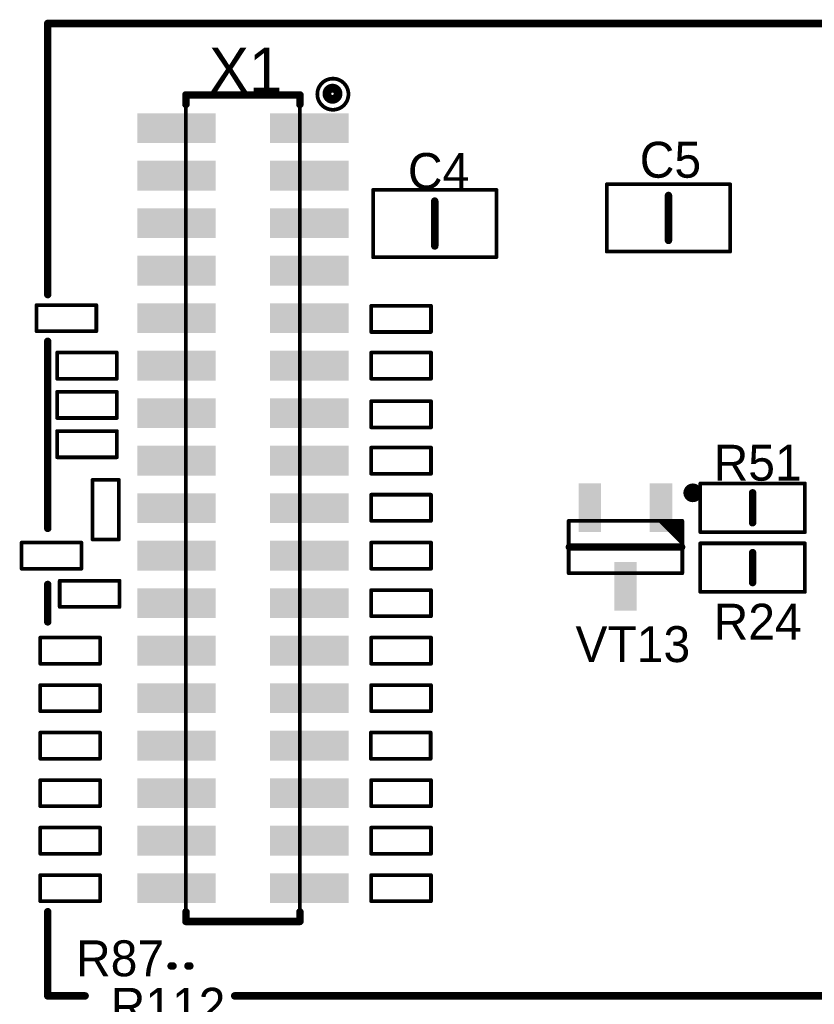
# Model space of a CAD drawing. Extents: x 155 to 301, y 140 to 255.
# Tile 3 of 17: x 172 to 194, y 155 to 181. Entities that reach past the tile are written whole.
import ezdxf

# ---------------------------------------------------------------- set-up
doc = ezdxf.new("R2010")
doc.units = 0
for name, color, linetype in [('Top_Assy_SMD', 27, 'CONTINUOUS'), ('Top_Attr_SMD', 25, 'CONTINUOUS'), ('Top_Silk', 6, 'CONTINUOUS')]:
    doc.layers.add(name, color=color, linetype=linetype)

# ---------------------------------------------------------------- blocks, each defined once
blk = doc.blocks.new('UNIT_DISC')
at = {"linetype": 'CONTINUOUS', "const_width": 0.5}
blk.add_lwpolyline([(0.25, 0, 1), (-0.25, 0, 1)], format="xyb", close=True, dxfattribs=at)
blk = doc.blocks.new('RESC1005X40N_4804')
at = {"layer": 'Top_Assy_SMD', "linetype": 'CONTINUOUS', "const_width": 0.1}
for points in [[(173.05, 164.58), (173.05, 163.88)], [(174.65, 164.58), (173.05, 164.58)], [(174.65, 163.88), (174.65, 164.58)], [(173.05, 163.88), (174.65, 163.88)]]:
    blk.add_lwpolyline(points, dxfattribs=at)
at = {"layer": 'Top_Assy_SMD', "xscale": 0.1, "yscale": 0.1, "zscale": 0.1}
for p in [(173.05, 164.58), (173.05, 164.58), (174.65, 164.58), (174.65, 164.58), (173.05, 163.88), (173.05, 163.88), (174.65, 163.88), (174.65, 163.88)]:
    blk.add_blockref('UNIT_DISC', p, dxfattribs=at)
blk = doc.blocks.new('R102')
blk.add_blockref('RESC1005X40N_4804', (0, 0))
blk = doc.blocks.new('RESC1005X40N_4825')
at = {"layer": 'Top_Assy_SMD', "linetype": 'CONTINUOUS', "const_width": 0.1}
for points in [[(173.05, 163.31), (173.05, 162.61)], [(174.65, 163.31), (173.05, 163.31)], [(174.65, 162.61), (174.65, 163.31)], [(173.05, 162.61), (174.65, 162.61)]]:
    blk.add_lwpolyline(points, dxfattribs=at)
at = {"layer": 'Top_Assy_SMD', "xscale": 0.1, "yscale": 0.1, "zscale": 0.1}
for p in [(173.05, 163.31), (173.05, 163.31), (174.65, 163.31), (174.65, 163.31), (173.05, 162.61), (173.05, 162.61), (174.65, 162.61), (174.65, 162.61)]:
    blk.add_blockref('UNIT_DISC', p, dxfattribs=at)
blk = doc.blocks.new('R104')
blk.add_blockref('RESC1005X40N_4825', (0, 0))
blk = doc.blocks.new('RESC1005X40N_4846')
at = {"layer": 'Top_Assy_SMD', "linetype": 'CONTINUOUS', "const_width": 0.1}
for points in [[(173.05, 162.04), (173.05, 161.34)], [(174.65, 162.04), (173.05, 162.04)], [(174.65, 161.34), (174.65, 162.04)], [(173.05, 161.34), (174.65, 161.34)]]:
    blk.add_lwpolyline(points, dxfattribs=at)
at = {"layer": 'Top_Assy_SMD', "xscale": 0.1, "yscale": 0.1, "zscale": 0.1}
for p in [(173.05, 162.04), (173.05, 162.04), (174.65, 162.04), (174.65, 162.04), (173.05, 161.34), (173.05, 161.34), (174.65, 161.34), (174.65, 161.34)]:
    blk.add_blockref('UNIT_DISC', p, dxfattribs=at)
blk = doc.blocks.new('R106')
blk.add_blockref('RESC1005X40N_4846', (0, 0))
blk = doc.blocks.new('RESC1005X40N_4872')
at = {"layer": 'Top_Assy_SMD', "linetype": 'CONTINUOUS', "const_width": 0.1}
for points in [[(172.95, 173.47), (172.95, 172.77)], [(174.55, 173.47), (172.95, 173.47)], [(174.55, 172.77), (174.55, 173.47)], [(172.95, 172.77), (174.55, 172.77)]]:
    blk.add_lwpolyline(points, dxfattribs=at)
at = {"layer": 'Top_Assy_SMD', "xscale": 0.1, "yscale": 0.1, "zscale": 0.1}
for p in [(172.95, 173.47), (172.95, 173.47), (174.55, 173.47), (174.55, 173.47), (172.95, 172.77), (172.95, 172.77), (174.55, 172.77), (174.55, 172.77)]:
    blk.add_blockref('UNIT_DISC', p, dxfattribs=at)
blk = doc.blocks.new('R88')
blk.add_blockref('RESC1005X40N_4872', (0, 0))
blk = doc.blocks.new('RESC1005X40N_5719')
at = {"layer": 'Top_Assy_SMD', "linetype": 'CONTINUOUS', "const_width": 0.1}
for points in [[(173.05, 160.77), (173.05, 160.07)], [(174.65, 160.77), (173.05, 160.77)], [(174.65, 160.07), (174.65, 160.77)], [(173.05, 160.07), (174.65, 160.07)]]:
    blk.add_lwpolyline(points, dxfattribs=at)
at = {"layer": 'Top_Assy_SMD', "xscale": 0.1, "yscale": 0.1, "zscale": 0.1}
for p in [(173.05, 160.77), (173.05, 160.77), (174.65, 160.77), (174.65, 160.77), (173.05, 160.07), (173.05, 160.07), (174.65, 160.07), (174.65, 160.07)]:
    blk.add_blockref('UNIT_DISC', p, dxfattribs=at)
blk = doc.blocks.new('R108')
blk.add_blockref('RESC1005X40N_5719', (0, 0))
blk = doc.blocks.new('RESC1005X40N_5740')
at = {"layer": 'Top_Assy_SMD', "linetype": 'CONTINUOUS', "const_width": 0.1}
for points in [[(173.05, 159.5), (173.05, 158.8)], [(174.65, 159.5), (173.05, 159.5)], [(174.65, 158.8), (174.65, 159.5)], [(173.05, 158.8), (174.65, 158.8)]]:
    blk.add_lwpolyline(points, dxfattribs=at)
at = {"layer": 'Top_Assy_SMD', "xscale": 0.1, "yscale": 0.1, "zscale": 0.1}
for p in [(173.05, 159.5), (173.05, 159.5), (174.65, 159.5), (174.65, 159.5), (173.05, 158.8), (173.05, 158.8), (174.65, 158.8), (174.65, 158.8)]:
    blk.add_blockref('UNIT_DISC', p, dxfattribs=at)
blk = doc.blocks.new('R110')
blk.add_blockref('RESC1005X40N_5740', (0, 0))
blk = doc.blocks.new('RESC1005X40N_5761')
at = {"layer": 'Top_Assy_SMD', "linetype": 'CONTINUOUS', "const_width": 0.1}
for points in [[(172.55, 167.12), (172.55, 166.42)], [(174.15, 167.12), (172.55, 167.12)], [(174.15, 166.42), (174.15, 167.12)], [(172.55, 166.42), (174.15, 166.42)]]:
    blk.add_lwpolyline(points, dxfattribs=at)
at = {"layer": 'Top_Assy_SMD', "xscale": 0.1, "yscale": 0.1, "zscale": 0.1}
for p in [(172.55, 167.12), (172.55, 167.12), (174.15, 167.12), (174.15, 167.12), (172.55, 166.42), (172.55, 166.42), (174.15, 166.42), (174.15, 166.42)]:
    blk.add_blockref('UNIT_DISC', p, dxfattribs=at)
blk = doc.blocks.new('R98')
blk.add_blockref('RESC1005X40N_5761', (0, 0))
blk = doc.blocks.new('HSM_C4828_34BD_5930')
at = {"layer": 'Top_Assy_SMD', "linetype": 'CONTINUOUS', "const_width": 0.1}
for points in [[(176.946, 156.991), (176.946, 179.089)], [(176.946, 179.089), (179.994, 179.089)], [(179.994, 179.089), (179.994, 156.991)], [(179.994, 156.99), (176.946, 156.99)]]:
    blk.add_lwpolyline(points, dxfattribs=at)
at = {"layer": 'Top_Silk', "linetype": 'CONTINUOUS', "const_width": 0.3}
blk.add_lwpolyline([(180.98173, 179.12, 1), (180.74827, 179.12, 1)], format="xyb", close=True, dxfattribs=at)
at = {"layer": 'Top_Silk', "linetype": 'CONTINUOUS', "const_width": 0.2}
for points in [[(176.946, 179.089), (176.946, 178.835)], [(176.946, 179.089), (179.994, 179.089)], [(179.994, 179.089), (179.994, 178.835)], [(176.946, 156.99), (176.946, 157.244)], [(179.994, 156.99), (179.994, 157.244)], [(179.994, 156.99), (176.946, 156.99)]]:
    blk.add_lwpolyline(points, dxfattribs=at)
at = {"layer": 'Top_Assy_SMD', "xscale": 0.1, "yscale": 0.1, "zscale": 0.1}
for p in [(176.946, 179.089), (176.946, 179.089), (179.994, 179.089), (179.994, 179.089), (176.946, 156.991), (176.946, 156.99), (179.994, 156.991), (179.994, 156.99)]:
    blk.add_blockref('UNIT_DISC', p, dxfattribs=at)
at = {"layer": 'Top_Silk', "xscale": 0.2, "yscale": 0.2, "zscale": 0.2}
for p in [(176.946, 179.089), (176.946, 179.089), (179.994, 179.089), (179.994, 179.089), (176.946, 178.835), (179.994, 178.835), (176.946, 157.244), (179.994, 157.244), (176.946, 156.99), (176.946, 156.99), (179.994, 156.99), (179.994, 156.99)]:
    blk.add_blockref('UNIT_DISC', p, dxfattribs=at)
blk = doc.blocks.new('SHAPE_SQ_826_314_0_0_0_0')
blk.add_solid([(-1.05, -0.4), (1.05, -0.4), (-1.05, 0.4), (1.05, 0.4)])
blk = doc.blocks.new('21x08a150')
at = {"layer": 'Top_Assy_SMD'}
blk.add_blockref('SHAPE_SQ_826_314_0_0_0_0', (0, 0), dxfattribs=at)
blk = doc.blocks.new('21x08a133')
at = {"layer": 'Top_Assy_SMD'}
blk.add_blockref('SHAPE_SQ_826_314_0_0_0_0', (0, 0), dxfattribs=at)
blk = doc.blocks.new('21x08a164')
at = {"layer": 'Top_Assy_SMD'}
blk.add_blockref('SHAPE_SQ_826_314_0_0_0_0', (0, 0), dxfattribs=at)
blk = doc.blocks.new('21x08a167')
at = {"layer": 'Top_Assy_SMD'}
blk.add_blockref('SHAPE_SQ_826_314_0_0_0_0', (0, 0), dxfattribs=at)
blk = doc.blocks.new('21x08a166')
at = {"layer": 'Top_Assy_SMD'}
blk.add_blockref('SHAPE_SQ_826_314_0_0_0_0', (0, 0), dxfattribs=at)
blk = doc.blocks.new('21x08a142')
at = {"layer": 'Top_Assy_SMD'}
blk.add_blockref('SHAPE_SQ_826_314_0_0_0_0', (0, 0), dxfattribs=at)
blk = doc.blocks.new('21x08a154')
at = {"layer": 'Top_Assy_SMD'}
blk.add_blockref('SHAPE_SQ_826_314_0_0_0_0', (0, 0), dxfattribs=at)
blk = doc.blocks.new('21x08a161')
at = {"layer": 'Top_Assy_SMD'}
blk.add_blockref('SHAPE_SQ_826_314_0_0_0_0', (0, 0), dxfattribs=at)
blk = doc.blocks.new('21x08a151')
at = {"layer": 'Top_Assy_SMD'}
blk.add_blockref('SHAPE_SQ_826_314_0_0_0_0', (0, 0), dxfattribs=at)
blk = doc.blocks.new('21x08a140')
at = {"layer": 'Top_Assy_SMD'}
blk.add_blockref('SHAPE_SQ_826_314_0_0_0_0', (0, 0), dxfattribs=at)
blk = doc.blocks.new('21x08a135')
at = {"layer": 'Top_Assy_SMD'}
blk.add_blockref('SHAPE_SQ_826_314_0_0_0_0', (0, 0), dxfattribs=at)
blk = doc.blocks.new('21x08a100')
at = {"layer": 'Top_Assy_SMD'}
blk.add_blockref('SHAPE_SQ_826_314_0_0_0_0', (0, 0), dxfattribs=at)
blk = doc.blocks.new('21x08a39')
at = {"layer": 'Top_Assy_SMD'}
blk.add_blockref('SHAPE_SQ_826_314_0_0_0_0', (0, 0), dxfattribs=at)
blk = doc.blocks.new('21x08a')
at = {"layer": 'Top_Assy_SMD'}
blk.add_blockref('SHAPE_SQ_826_314_0_0_0_0', (0, 0), dxfattribs=at)
blk = doc.blocks.new('21x08a157')
at = {"layer": 'Top_Assy_SMD'}
blk.add_blockref('SHAPE_SQ_826_314_0_0_0_0', (0, 0), dxfattribs=at)
blk = doc.blocks.new('21x08a155')
at = {"layer": 'Top_Assy_SMD'}
blk.add_blockref('SHAPE_SQ_826_314_0_0_0_0', (0, 0), dxfattribs=at)
blk = doc.blocks.new('21x08a152')
at = {"layer": 'Top_Assy_SMD'}
blk.add_blockref('SHAPE_SQ_826_314_0_0_0_0', (0, 0), dxfattribs=at)
blk = doc.blocks.new('21x08a132')
at = {"layer": 'Top_Assy_SMD'}
blk.add_blockref('SHAPE_SQ_826_314_0_0_0_0', (0, 0), dxfattribs=at)
blk = doc.blocks.new('21x08a148')
at = {"layer": 'Top_Assy_SMD'}
blk.add_blockref('SHAPE_SQ_826_314_0_0_0_0', (0, 0), dxfattribs=at)
blk = doc.blocks.new('21x08a165')
at = {"layer": 'Top_Assy_SMD'}
blk.add_blockref('SHAPE_SQ_826_314_0_0_0_0', (0, 0), dxfattribs=at)
blk = doc.blocks.new('21x08a163')
at = {"layer": 'Top_Assy_SMD'}
blk.add_blockref('SHAPE_SQ_826_314_0_0_0_0', (0, 0), dxfattribs=at)
blk = doc.blocks.new('21x08a149')
at = {"layer": 'Top_Assy_SMD'}
blk.add_blockref('SHAPE_SQ_826_314_0_0_0_0', (0, 0), dxfattribs=at)
blk = doc.blocks.new('21x08a153')
at = {"layer": 'Top_Assy_SMD'}
blk.add_blockref('SHAPE_SQ_826_314_0_0_0_0', (0, 0), dxfattribs=at)
blk = doc.blocks.new('21x08a160')
at = {"layer": 'Top_Assy_SMD'}
blk.add_blockref('SHAPE_SQ_826_314_0_0_0_0', (0, 0), dxfattribs=at)
blk = doc.blocks.new('21x08a145')
at = {"layer": 'Top_Assy_SMD'}
blk.add_blockref('SHAPE_SQ_826_314_0_0_0_0', (0, 0), dxfattribs=at)
blk = doc.blocks.new('21x08a159')
at = {"layer": 'Top_Assy_SMD'}
blk.add_blockref('SHAPE_SQ_826_314_0_0_0_0', (0, 0), dxfattribs=at)
blk = doc.blocks.new('21x08a138')
at = {"layer": 'Top_Assy_SMD'}
blk.add_blockref('SHAPE_SQ_826_314_0_0_0_0', (0, 0), dxfattribs=at)
blk = doc.blocks.new('21x08a137')
at = {"layer": 'Top_Assy_SMD'}
blk.add_blockref('SHAPE_SQ_826_314_0_0_0_0', (0, 0), dxfattribs=at)
blk = doc.blocks.new('21x08a97')
at = {"layer": 'Top_Assy_SMD'}
blk.add_blockref('SHAPE_SQ_826_314_0_0_0_0', (0, 0), dxfattribs=at)
blk = doc.blocks.new('21x08a38')
at = {"layer": 'Top_Assy_SMD'}
blk.add_blockref('SHAPE_SQ_826_314_0_0_0_0', (0, 0), dxfattribs=at)
blk = doc.blocks.new('21x08a143')
at = {"layer": 'Top_Assy_SMD'}
blk.add_blockref('SHAPE_SQ_826_314_0_0_0_0', (0, 0), dxfattribs=at)
blk = doc.blocks.new('21x08a139')
at = {"layer": 'Top_Assy_SMD'}
blk.add_blockref('SHAPE_SQ_826_314_0_0_0_0', (0, 0), dxfattribs=at)
blk = doc.blocks.new('X1')
for name, p in [('HSM_C4828_34BD_5930', (0, 0)), ('21x08a39', (176.692, 178.2)), ('21x08a38', (180.248, 178.2)), ('21x08a', (176.692, 176.93)), ('21x08a', (180.248, 176.93)), ('21x08a152', (176.692, 175.66)), ('21x08a152', (180.248, 175.66)), ('21x08a100', (176.692, 174.39)), ('21x08a97', (180.248, 174.39)), ('21x08a135', (176.692, 173.12)), ('21x08a137', (180.248, 173.12)), ('21x08a161', (176.692, 171.85)), ('21x08a145', (180.248, 171.85)), ('21x08a151', (176.692, 170.58)), ('21x08a159', (180.248, 170.58)), ('21x08a140', (176.692, 169.31)), ('21x08a138', (180.248, 169.31)), ('21x08a155', (176.692, 168.04)), ('21x08a139', (180.248, 168.04)), ('21x08a154', (176.692, 166.77)), ('21x08a160', (180.248, 166.77)), ('21x08a142', (176.692, 165.5)), ('21x08a153', (180.248, 165.5)), ('21x08a164', (176.692, 164.23)), ('21x08a165', (180.248, 164.23)), ('21x08a167', (176.692, 162.96)), ('21x08a163', (180.248, 162.96)), ('21x08a166', (176.692, 161.69)), ('21x08a149', (180.248, 161.69)), ('21x08a157', (176.692, 160.42)), ('21x08a143', (180.248, 160.42)), ('21x08a133', (176.692, 159.15)), ('21x08a148', (180.248, 159.15)), ('21x08a150', (176.692, 157.88)), ('21x08a132', (180.248, 157.88))]:
    blk.add_blockref(name, p)
at = {"layer": 'Top_Attr_SMD'}
blk.add_text('X1', height=1.2, dxfattribs=at).set_placement((177.5625, 179.1562))
blk = doc.blocks.new('RESC1608X55N_6208')
at = {"layer": 'Top_Assy_SMD', "linetype": 'CONTINUOUS', "const_width": 0.1}
for points in [[(193.5, 167.1), (190.7, 167.1)], [(190.7, 167.1), (190.7, 165.8)], [(193.5, 165.8), (193.5, 167.1)], [(190.7, 165.8), (193.5, 165.8)]]:
    blk.add_lwpolyline(points, dxfattribs=at)
at = {"layer": 'Top_Silk', "linetype": 'CONTINUOUS', "const_width": 0.2}
blk.add_lwpolyline([(192.1, 166.85), (192.1, 166.05)], dxfattribs=at)
at = {"layer": 'Top_Assy_SMD', "xscale": 0.1, "yscale": 0.1, "zscale": 0.1}
for p in [(190.7, 167.1), (190.7, 167.1), (193.5, 167.1), (193.5, 167.1), (190.7, 165.8), (190.7, 165.8), (193.5, 165.8), (193.5, 165.8)]:
    blk.add_blockref('UNIT_DISC', p, dxfattribs=at)
at = {"layer": 'Top_Silk', "xscale": 0.2, "yscale": 0.2, "zscale": 0.2}
for p in [(192.1, 166.85), (192.1, 166.05)]:
    blk.add_blockref('UNIT_DISC', p, dxfattribs=at)
blk = doc.blocks.new('R24')
blk.add_blockref('RESC1608X55N_6208', (0, 0))
at = {"layer": 'Top_Attr_SMD'}
blk.add_text('R24', height=0.96, dxfattribs=at).set_placement((191.05625, 164.525))
blk = doc.blocks.new('RESC1608X55N_6230')
at = {"layer": 'Top_Assy_SMD', "linetype": 'CONTINUOUS', "const_width": 0.1}
for points in [[(193.5, 168.7), (190.7, 168.7)], [(190.7, 168.7), (190.7, 167.4)], [(193.5, 167.4), (193.5, 168.7)], [(190.7, 167.4), (193.5, 167.4)]]:
    blk.add_lwpolyline(points, dxfattribs=at)
at = {"layer": 'Top_Silk', "linetype": 'CONTINUOUS', "const_width": 0.2}
blk.add_lwpolyline([(192.1, 168.45), (192.1, 167.65)], dxfattribs=at)
at = {"layer": 'Top_Assy_SMD', "xscale": 0.1, "yscale": 0.1, "zscale": 0.1}
for p in [(190.7, 168.7), (190.7, 168.7), (193.5, 168.7), (193.5, 168.7), (190.7, 167.4), (190.7, 167.4), (193.5, 167.4), (193.5, 167.4)]:
    blk.add_blockref('UNIT_DISC', p, dxfattribs=at)
at = {"layer": 'Top_Silk', "xscale": 0.2, "yscale": 0.2, "zscale": 0.2}
for p in [(192.1, 168.45), (192.1, 167.65)]:
    blk.add_blockref('UNIT_DISC', p, dxfattribs=at)
blk = doc.blocks.new('R51')
blk.add_blockref('RESC1608X55N_6230', (0, 0))
at = {"layer": 'Top_Attr_SMD'}
blk.add_text('R51', height=0.96, dxfattribs=at).set_placement((191.05625, 168.775))
blk = doc.blocks.new('RESC1005X40N_7148')
at = {"layer": 'Top_Assy_SMD', "linetype": 'CONTINUOUS', "const_width": 0.1}
for points in [[(181.9, 158.23), (181.9, 157.53)], [(183.5, 158.23), (181.9, 158.23)], [(183.5, 157.53), (183.5, 158.23)], [(181.9, 157.53), (183.5, 157.53)]]:
    blk.add_lwpolyline(points, dxfattribs=at)
at = {"layer": 'Top_Assy_SMD', "xscale": 0.1, "yscale": 0.1, "zscale": 0.1}
for p in [(181.9, 158.23), (181.9, 158.23), (183.5, 158.23), (183.5, 158.23), (181.9, 157.53), (181.9, 157.53), (183.5, 157.53), (183.5, 157.53)]:
    blk.add_blockref('UNIT_DISC', p, dxfattribs=at)
blk = doc.blocks.new('R111')
blk.add_blockref('RESC1005X40N_7148', (0, 0))
blk = doc.blocks.new('RESC1005X40N_7169')
at = {"layer": 'Top_Assy_SMD', "linetype": 'CONTINUOUS', "const_width": 0.1}
for points in [[(173.05, 158.23), (173.05, 157.53)], [(174.65, 158.23), (173.05, 158.23)], [(174.65, 157.53), (174.65, 158.23)], [(173.05, 157.53), (174.65, 157.53)]]:
    blk.add_lwpolyline(points, dxfattribs=at)
at = {"layer": 'Top_Assy_SMD', "xscale": 0.1, "yscale": 0.1, "zscale": 0.1}
for p in [(173.05, 158.23), (173.05, 158.23), (174.65, 158.23), (174.65, 158.23), (173.05, 157.53), (173.05, 157.53), (174.65, 157.53), (174.65, 157.53)]:
    blk.add_blockref('UNIT_DISC', p, dxfattribs=at)
blk = doc.blocks.new('R112')
blk.add_blockref('RESC1005X40N_7169', (0, 0))
at = {"layer": 'Top_Attr_SMD'}
blk.add_text('R112', height=0.96, dxfattribs=at).set_placement((174.93125, 154.255))
blk = doc.blocks.new('RESC1005X40N_7192')
at = {"layer": 'Top_Assy_SMD', "linetype": 'CONTINUOUS', "const_width": 0.1}
for points in [[(173.57, 166.1), (173.57, 165.4)], [(175.17, 166.1), (173.57, 166.1)], [(175.17, 165.4), (175.17, 166.1)], [(173.57, 165.4), (175.17, 165.4)]]:
    blk.add_lwpolyline(points, dxfattribs=at)
at = {"layer": 'Top_Assy_SMD', "xscale": 0.1, "yscale": 0.1, "zscale": 0.1}
for p in [(173.57, 166.1), (173.57, 166.1), (175.17, 166.1), (175.17, 166.1), (173.57, 165.4), (173.57, 165.4), (175.17, 165.4), (175.17, 165.4)]:
    blk.add_blockref('UNIT_DISC', p, dxfattribs=at)
blk = doc.blocks.new('R100')
blk.add_blockref('RESC1005X40N_7192', (0, 0))
blk = doc.blocks.new('RESC1005X40N_7213')
at = {"layer": 'Top_Assy_SMD', "linetype": 'CONTINUOUS', "const_width": 0.1}
for points in [[(181.9, 164.58), (181.9, 163.88)], [(183.5, 164.58), (181.9, 164.58)], [(183.5, 163.88), (183.5, 164.58)], [(181.9, 163.88), (183.5, 163.88)]]:
    blk.add_lwpolyline(points, dxfattribs=at)
at = {"layer": 'Top_Assy_SMD', "xscale": 0.1, "yscale": 0.1, "zscale": 0.1}
for p in [(181.9, 164.58), (181.9, 164.58), (183.5, 164.58), (183.5, 164.58), (181.9, 163.88), (181.9, 163.88), (183.5, 163.88), (183.5, 163.88)]:
    blk.add_blockref('UNIT_DISC', p, dxfattribs=at)
blk = doc.blocks.new('R101')
blk.add_blockref('RESC1005X40N_7213', (0, 0))
blk = doc.blocks.new('RESC1005X40N_7234')
at = {"layer": 'Top_Assy_SMD', "linetype": 'CONTINUOUS', "const_width": 0.1}
for points in [[(181.9, 163.31), (181.9, 162.61)], [(183.5, 163.31), (181.9, 163.31)], [(183.5, 162.61), (183.5, 163.31)], [(181.9, 162.61), (183.5, 162.61)]]:
    blk.add_lwpolyline(points, dxfattribs=at)
at = {"layer": 'Top_Assy_SMD', "xscale": 0.1, "yscale": 0.1, "zscale": 0.1}
for p in [(181.9, 163.31), (181.9, 163.31), (183.5, 163.31), (183.5, 163.31), (181.9, 162.61), (181.9, 162.61), (183.5, 162.61), (183.5, 162.61)]:
    blk.add_blockref('UNIT_DISC', p, dxfattribs=at)
blk = doc.blocks.new('R103')
blk.add_blockref('RESC1005X40N_7234', (0, 0))
blk = doc.blocks.new('RESC1005X40N_7255')
at = {"layer": 'Top_Assy_SMD', "linetype": 'CONTINUOUS', "const_width": 0.1}
for points in [[(181.89, 162.04), (181.89, 161.34)], [(183.49, 162.04), (181.89, 162.04)], [(183.49, 161.34), (183.49, 162.04)], [(181.89, 161.34), (183.49, 161.34)]]:
    blk.add_lwpolyline(points, dxfattribs=at)
at = {"layer": 'Top_Assy_SMD', "xscale": 0.1, "yscale": 0.1, "zscale": 0.1}
for p in [(181.89, 162.04), (181.89, 162.04), (183.49, 162.04), (183.49, 162.04), (181.89, 161.34), (181.89, 161.34), (183.49, 161.34), (183.49, 161.34)]:
    blk.add_blockref('UNIT_DISC', p, dxfattribs=at)
blk = doc.blocks.new('R105')
blk.add_blockref('RESC1005X40N_7255', (0, 0))
blk = doc.blocks.new('RESC1005X40N_7276')
at = {"layer": 'Top_Assy_SMD', "linetype": 'CONTINUOUS', "const_width": 0.1}
for points in [[(181.9, 165.85), (181.9, 165.15)], [(183.5, 165.85), (181.9, 165.85)], [(183.5, 165.15), (183.5, 165.85)], [(181.9, 165.15), (183.5, 165.15)]]:
    blk.add_lwpolyline(points, dxfattribs=at)
at = {"layer": 'Top_Assy_SMD', "xscale": 0.1, "yscale": 0.1, "zscale": 0.1}
for p in [(181.9, 165.85), (181.9, 165.85), (183.5, 165.85), (183.5, 165.85), (181.9, 165.15), (181.9, 165.15), (183.5, 165.15), (183.5, 165.15)]:
    blk.add_blockref('UNIT_DISC', p, dxfattribs=at)
blk = doc.blocks.new('R99')
blk.add_blockref('RESC1005X40N_7276', (0, 0))
blk = doc.blocks.new('RESC1005X40N_7302')
at = {"layer": 'Top_Assy_SMD', "linetype": 'CONTINUOUS', "const_width": 0.1}
for points in [[(181.9, 172.2), (181.9, 171.5)], [(183.5, 172.2), (181.9, 172.2)], [(183.5, 171.5), (183.5, 172.2)], [(181.9, 171.5), (183.5, 171.5)]]:
    blk.add_lwpolyline(points, dxfattribs=at)
at = {"layer": 'Top_Assy_SMD', "xscale": 0.1, "yscale": 0.1, "zscale": 0.1}
for p in [(181.9, 172.2), (181.9, 172.2), (183.5, 172.2), (183.5, 172.2), (181.9, 171.5), (181.9, 171.5), (183.5, 171.5), (183.5, 171.5)]:
    blk.add_blockref('UNIT_DISC', p, dxfattribs=at)
blk = doc.blocks.new('R89')
blk.add_blockref('RESC1005X40N_7302', (0, 0))
blk = doc.blocks.new('RESC1005X40N_7323')
at = {"layer": 'Top_Assy_SMD', "linetype": 'CONTINUOUS', "const_width": 0.1}
for points in [[(173.5, 172.2), (173.5, 171.5)], [(175.1, 172.2), (173.5, 172.2)], [(175.1, 171.5), (175.1, 172.2)], [(173.5, 171.5), (175.1, 171.5)]]:
    blk.add_lwpolyline(points, dxfattribs=at)
at = {"layer": 'Top_Assy_SMD', "xscale": 0.1, "yscale": 0.1, "zscale": 0.1}
for p in [(173.5, 172.2), (173.5, 172.2), (175.1, 172.2), (175.1, 172.2), (173.5, 171.5), (173.5, 171.5), (175.1, 171.5), (175.1, 171.5)]:
    blk.add_blockref('UNIT_DISC', p, dxfattribs=at)
blk = doc.blocks.new('R90')
blk.add_blockref('RESC1005X40N_7323', (0, 0))
blk = doc.blocks.new('RESC1005X40N_7344')
at = {"layer": 'Top_Assy_SMD', "linetype": 'CONTINUOUS', "const_width": 0.1}
for points in [[(181.9, 170.9), (181.9, 170.2)], [(183.5, 170.9), (181.9, 170.9)], [(183.5, 170.2), (183.5, 170.9)], [(181.9, 170.2), (183.5, 170.2)]]:
    blk.add_lwpolyline(points, dxfattribs=at)
at = {"layer": 'Top_Assy_SMD', "xscale": 0.1, "yscale": 0.1, "zscale": 0.1}
for p in [(181.9, 170.9), (181.9, 170.9), (183.5, 170.9), (183.5, 170.9), (181.9, 170.2), (181.9, 170.2), (183.5, 170.2), (183.5, 170.2)]:
    blk.add_blockref('UNIT_DISC', p, dxfattribs=at)
blk = doc.blocks.new('R91')
blk.add_blockref('RESC1005X40N_7344', (0, 0))
blk = doc.blocks.new('RESC1005X40N_7365')
at = {"layer": 'Top_Assy_SMD', "linetype": 'CONTINUOUS', "const_width": 0.1}
for points in [[(173.5, 171.15), (173.5, 170.45)], [(175.1, 171.15), (173.5, 171.15)], [(175.1, 170.45), (175.1, 171.15)], [(173.5, 170.45), (175.1, 170.45)]]:
    blk.add_lwpolyline(points, dxfattribs=at)
at = {"layer": 'Top_Assy_SMD', "xscale": 0.1, "yscale": 0.1, "zscale": 0.1}
for p in [(173.5, 171.15), (173.5, 171.15), (175.1, 171.15), (175.1, 171.15), (173.5, 170.45), (173.5, 170.45), (175.1, 170.45), (175.1, 170.45)]:
    blk.add_blockref('UNIT_DISC', p, dxfattribs=at)
blk = doc.blocks.new('R92')
blk.add_blockref('RESC1005X40N_7365', (0, 0))
blk = doc.blocks.new('RESC1005X40N_7386')
at = {"layer": 'Top_Assy_SMD', "linetype": 'CONTINUOUS', "const_width": 0.1}
for points in [[(181.9, 169.66), (181.9, 168.96)], [(183.5, 169.66), (181.9, 169.66)], [(183.5, 168.96), (183.5, 169.66)], [(181.9, 168.96), (183.5, 168.96)]]:
    blk.add_lwpolyline(points, dxfattribs=at)
at = {"layer": 'Top_Assy_SMD', "xscale": 0.1, "yscale": 0.1, "zscale": 0.1}
for p in [(181.9, 169.66), (181.9, 169.66), (183.5, 169.66), (183.5, 169.66), (181.9, 168.96), (181.9, 168.96), (183.5, 168.96), (183.5, 168.96)]:
    blk.add_blockref('UNIT_DISC', p, dxfattribs=at)
blk = doc.blocks.new('R93')
blk.add_blockref('RESC1005X40N_7386', (0, 0))
blk = doc.blocks.new('RESC1005X40N_7407')
at = {"layer": 'Top_Assy_SMD', "linetype": 'CONTINUOUS', "const_width": 0.1}
for points in [[(173.5, 170.1), (173.5, 169.4)], [(175.1, 170.1), (173.5, 170.1)], [(175.1, 169.4), (175.1, 170.1)], [(173.5, 169.4), (175.1, 169.4)]]:
    blk.add_lwpolyline(points, dxfattribs=at)
at = {"layer": 'Top_Assy_SMD', "xscale": 0.1, "yscale": 0.1, "zscale": 0.1}
for p in [(173.5, 170.1), (173.5, 170.1), (175.1, 170.1), (175.1, 170.1), (173.5, 169.4), (173.5, 169.4), (175.1, 169.4), (175.1, 169.4)]:
    blk.add_blockref('UNIT_DISC', p, dxfattribs=at)
blk = doc.blocks.new('R94')
blk.add_blockref('RESC1005X40N_7407', (0, 0))
blk = doc.blocks.new('CAPC2012X150N_8358')
at = {"layer": 'Top_Assy_SMD', "linetype": 'CONTINUOUS', "const_width": 0.1}
for points in [[(185.25, 176.55), (181.95, 176.55)], [(181.95, 176.55), (181.95, 174.75)], [(185.25, 174.75), (185.25, 176.55)], [(181.95, 174.75), (185.25, 174.75)]]:
    blk.add_lwpolyline(points, dxfattribs=at)
at = {"layer": 'Top_Silk', "linetype": 'CONTINUOUS', "const_width": 0.2}
blk.add_lwpolyline([(183.6, 176.25), (183.6, 175.05)], dxfattribs=at)
at = {"layer": 'Top_Assy_SMD', "xscale": 0.1, "yscale": 0.1, "zscale": 0.1}
for p in [(181.95, 176.55), (181.95, 176.55), (185.25, 176.55), (185.25, 176.55), (181.95, 174.75), (181.95, 174.75), (185.25, 174.75), (185.25, 174.75)]:
    blk.add_blockref('UNIT_DISC', p, dxfattribs=at)
at = {"layer": 'Top_Silk', "xscale": 0.2, "yscale": 0.2, "zscale": 0.2}
for p in [(183.6, 176.25), (183.6, 175.05)]:
    blk.add_blockref('UNIT_DISC', p, dxfattribs=at)
blk = doc.blocks.new('C4')
blk.add_blockref('CAPC2012X150N_8358', (0, 0))
at = {"layer": 'Top_Attr_SMD'}
blk.add_text('C4', height=0.96, dxfattribs=at).set_placement((182.88125, 176.575))
blk = doc.blocks.new('RESC1005X40N_8380')
at = {"layer": 'Top_Assy_SMD', "linetype": 'CONTINUOUS', "const_width": 0.1}
for points in [[(181.9, 160.77), (181.9, 160.07)], [(183.5, 160.77), (181.9, 160.77)], [(183.5, 160.07), (183.5, 160.77)], [(181.9, 160.07), (183.5, 160.07)]]:
    blk.add_lwpolyline(points, dxfattribs=at)
at = {"layer": 'Top_Assy_SMD', "xscale": 0.1, "yscale": 0.1, "zscale": 0.1}
for p in [(181.9, 160.77), (181.9, 160.77), (183.5, 160.77), (183.5, 160.77), (181.9, 160.07), (181.9, 160.07), (183.5, 160.07), (183.5, 160.07)]:
    blk.add_blockref('UNIT_DISC', p, dxfattribs=at)
blk = doc.blocks.new('R107')
blk.add_blockref('RESC1005X40N_8380', (0, 0))
blk = doc.blocks.new('RESC1005X40N_8401')
at = {"layer": 'Top_Assy_SMD', "linetype": 'CONTINUOUS', "const_width": 0.1}
for points in [[(181.9, 159.5), (181.9, 158.8)], [(183.5, 159.5), (181.9, 159.5)], [(183.5, 158.8), (183.5, 159.5)], [(181.9, 158.8), (183.5, 158.8)]]:
    blk.add_lwpolyline(points, dxfattribs=at)
at = {"layer": 'Top_Assy_SMD', "xscale": 0.1, "yscale": 0.1, "zscale": 0.1}
for p in [(181.9, 159.5), (181.9, 159.5), (183.5, 159.5), (183.5, 159.5), (181.9, 158.8), (181.9, 158.8), (183.5, 158.8), (183.5, 158.8)]:
    blk.add_blockref('UNIT_DISC', p, dxfattribs=at)
blk = doc.blocks.new('R109')
blk.add_blockref('RESC1005X40N_8401', (0, 0))
blk = doc.blocks.new('RESC1005X40N_8444')
at = {"layer": 'Top_Assy_SMD', "linetype": 'CONTINUOUS', "const_width": 0.1}
for points in [[(181.9, 168.4), (181.9, 167.7)], [(183.5, 168.4), (181.9, 168.4)], [(183.5, 167.7), (183.5, 168.4)], [(181.9, 167.7), (183.5, 167.7)]]:
    blk.add_lwpolyline(points, dxfattribs=at)
at = {"layer": 'Top_Assy_SMD', "xscale": 0.1, "yscale": 0.1, "zscale": 0.1}
for p in [(181.9, 168.4), (181.9, 168.4), (183.5, 168.4), (183.5, 168.4), (181.9, 167.7), (181.9, 167.7), (183.5, 167.7), (183.5, 167.7)]:
    blk.add_blockref('UNIT_DISC', p, dxfattribs=at)
blk = doc.blocks.new('R95')
blk.add_blockref('RESC1005X40N_8444', (0, 0))
blk = doc.blocks.new('RESC1005X40N_8465')
at = {"layer": 'Top_Assy_SMD', "linetype": 'CONTINUOUS', "const_width": 0.1}
for points in [[(175.15, 168.8), (174.45, 168.8)], [(174.45, 168.8), (174.45, 167.2)], [(175.15, 167.2), (175.15, 168.8)], [(174.45, 167.2), (175.15, 167.2)]]:
    blk.add_lwpolyline(points, dxfattribs=at)
at = {"layer": 'Top_Assy_SMD', "xscale": 0.1, "yscale": 0.1, "zscale": 0.1}
for p in [(174.45, 168.8), (174.45, 168.8), (175.15, 168.8), (175.15, 168.8), (174.45, 167.2), (174.45, 167.2), (175.15, 167.2), (175.15, 167.2)]:
    blk.add_blockref('UNIT_DISC', p, dxfattribs=at)
blk = doc.blocks.new('R96')
blk.add_blockref('RESC1005X40N_8465', (0, 0))
blk = doc.blocks.new('RESC1005X40N_8486')
at = {"layer": 'Top_Assy_SMD', "linetype": 'CONTINUOUS', "const_width": 0.1}
for points in [[(181.9, 167.12), (181.9, 166.42)], [(183.5, 167.12), (181.9, 167.12)], [(183.5, 166.42), (183.5, 167.12)], [(181.9, 166.42), (183.5, 166.42)]]:
    blk.add_lwpolyline(points, dxfattribs=at)
at = {"layer": 'Top_Assy_SMD', "xscale": 0.1, "yscale": 0.1, "zscale": 0.1}
for p in [(181.9, 167.12), (181.9, 167.12), (183.5, 167.12), (183.5, 167.12), (181.9, 166.42), (181.9, 166.42), (183.5, 166.42), (183.5, 166.42)]:
    blk.add_blockref('UNIT_DISC', p, dxfattribs=at)
blk = doc.blocks.new('R97')
blk.add_blockref('RESC1005X40N_8486', (0, 0))
blk = doc.blocks.new('CAPC2012X150N_8897')
at = {"layer": 'Top_Assy_SMD', "linetype": 'CONTINUOUS', "const_width": 0.1}
for points in [[(191.5, 176.7), (188.2, 176.7)], [(188.2, 176.7), (188.2, 174.9)], [(191.5, 174.9), (191.5, 176.7)], [(188.2, 174.9), (191.5, 174.9)]]:
    blk.add_lwpolyline(points, dxfattribs=at)
at = {"layer": 'Top_Silk', "linetype": 'CONTINUOUS', "const_width": 0.2}
blk.add_lwpolyline([(189.85, 176.4), (189.85, 175.2)], dxfattribs=at)
at = {"layer": 'Top_Assy_SMD', "xscale": 0.1, "yscale": 0.1, "zscale": 0.1}
for p in [(188.2, 176.7), (188.2, 176.7), (191.5, 176.7), (191.5, 176.7), (188.2, 174.9), (188.2, 174.9), (191.5, 174.9), (191.5, 174.9)]:
    blk.add_blockref('UNIT_DISC', p, dxfattribs=at)
at = {"layer": 'Top_Silk', "xscale": 0.2, "yscale": 0.2, "zscale": 0.2}
for p in [(189.85, 176.4), (189.85, 175.2)]:
    blk.add_blockref('UNIT_DISC', p, dxfattribs=at)
blk = doc.blocks.new('C5')
blk.add_blockref('CAPC2012X150N_8897', (0, 0))
at = {"layer": 'Top_Attr_SMD'}
blk.add_text('C5', height=0.96, dxfattribs=at).set_placement((189.08125, 176.875))
blk = doc.blocks.new('SOT95P237X112_3N_9038')
at = {"layer": 'Top_Assy_SMD', "linetype": 'CONTINUOUS', "const_width": 0.1}
for points in [[(187.18, 167.7), (187.18, 166.3)], [(190.22, 167.7), (187.18, 167.7)], [(189.62, 167.7), (190.22, 167.1)], [(189.72, 167.7), (190.22, 167.2)], [(189.82, 167.7), (190.22, 167.3)], [(189.92, 167.7), (190.22, 167.4)], [(190.02, 167.7), (190.22, 167.5)], [(190.12, 167.7), (190.22, 167.6)], [(190.22, 166.3), (190.22, 167.7)], [(187.18, 166.3), (190.22, 166.3)]]:
    blk.add_lwpolyline(points, dxfattribs=at)
at = {"layer": 'Top_Silk', "linetype": 'CONTINUOUS', "const_width": 0.25}
blk.add_lwpolyline([(190.5, 168.325, 1), (190.5, 168.575, 1)], format="xyb", close=True, dxfattribs=at)
at = {"layer": 'Top_Silk', "linetype": 'CONTINUOUS', "const_width": 0.2}
blk.add_lwpolyline([(187.2, 167), (190.2, 167)], dxfattribs=at)
at = {"layer": 'Top_Assy_SMD', "xscale": 0.1, "yscale": 0.1, "zscale": 0.1}
for p in [(187.18, 167.7), (187.18, 167.7), (189.62, 167.7), (189.72, 167.7), (189.82, 167.7), (189.92, 167.7), (190.02, 167.7), (190.12, 167.7), (190.22, 167.7), (190.22, 167.7), (190.22, 167.6), (190.22, 167.5), (190.22, 167.4), (190.22, 167.3), (190.22, 167.2), (190.22, 167.1), (187.18, 166.3), (187.18, 166.3), (190.22, 166.3), (190.22, 166.3)]:
    blk.add_blockref('UNIT_DISC', p, dxfattribs=at)
at = {"layer": 'Top_Silk', "xscale": 0.2, "yscale": 0.2, "zscale": 0.2}
for p in [(187.2, 167), (190.2, 167)]:
    blk.add_blockref('UNIT_DISC', p, dxfattribs=at)
blk = doc.blocks.new('SHAPE_SQ_511_236_0_0_0_0')
blk.add_solid([(-0.65, -0.3), (0.65, -0.3), (-0.65, 0.3), (0.65, 0.3)])
blk = doc.blocks.new('13x06a123')
at = {"layer": 'Top_Assy_SMD'}
blk.add_blockref('SHAPE_SQ_511_236_0_0_0_0', (0, 0), dxfattribs=at)
blk = doc.blocks.new('13x06a162')
at = {"layer": 'Top_Assy_SMD'}
blk.add_blockref('SHAPE_SQ_511_236_0_0_0_0', (0, 0), dxfattribs=at)
blk = doc.blocks.new('13x06a158')
at = {"layer": 'Top_Assy_SMD'}
blk.add_blockref('SHAPE_SQ_511_236_0_0_0_0', (0, 0), dxfattribs=at)
blk = doc.blocks.new('VT13')
blk.add_blockref('SOT95P237X112_3N_9038', (0, 0))
at = {"rotation": 270}
for name, p in [('13x06a123', (187.75, 168.05)), ('13x06a162', (189.65, 168.05)), ('13x06a158', (188.7, 165.95))]:
    blk.add_blockref(name, p, dxfattribs=at)
at = {"layer": 'Top_Attr_SMD'}
blk.add_text('VT13', height=0.96, dxfattribs=at).set_placement((187.3625, 163.925))
blk = doc.blocks.new('RESC1005X40N_9928')
at = {"layer": 'Top_Assy_SMD', "linetype": 'CONTINUOUS', "const_width": 0.1}
for points in [[(181.9, 173.45), (181.9, 172.75)], [(183.5, 173.45), (181.9, 173.45)], [(183.5, 172.75), (183.5, 173.45)], [(181.9, 172.75), (183.5, 172.75)]]:
    blk.add_lwpolyline(points, dxfattribs=at)
at = {"layer": 'Top_Assy_SMD', "xscale": 0.1, "yscale": 0.1, "zscale": 0.1}
for p in [(181.9, 173.45), (181.9, 173.45), (183.5, 173.45), (183.5, 173.45), (181.9, 172.75), (181.9, 172.75), (183.5, 172.75), (183.5, 172.75)]:
    blk.add_blockref('UNIT_DISC', p, dxfattribs=at)
blk = doc.blocks.new('R87')
blk.add_blockref('RESC1005X40N_9928', (0, 0))
at = {"layer": 'Top_Attr_SMD'}
blk.add_text('R87', height=0.96, dxfattribs=at).set_placement((174.00625, 155.525))

msp = doc.modelspace()

# ---------------------------------------------------------------- linework, layer by layer
at = {"layer": 'Top_Assy_SMD', "linetype": 'CONTINUOUS', "const_width": 0.1}
msp.add_lwpolyline([(181.29199, 179.108, 1), (180.46001, 179.108, 1)], format="xyb", close=True, dxfattribs=at)
at = {"layer": 'Top_Silk', "linetype": 'CONTINUOUS', "const_width": 0.2}
for points in [[(173.25, 181), (173.25, 173.75)], [(221.25, 181), (173.25, 181)], [(173.25, 172.5), (173.25, 167.5)], [(173.25, 166), (173.25, 165)], [(173.25, 157.25), (173.25, 155)], [(176.55, 155.8), (176.6, 155.8)], [(177, 155.8), (177.05, 155.8)], [(173.25, 155), (174.25, 155)], [(178.25, 155), (215.5, 155)]]:
    msp.add_lwpolyline(points, dxfattribs=at)

# ---------------------------------------------------------------- block references
for name in ['X1', 'C5', 'C4', 'R88', 'R87', 'R90', 'R89', 'R92', 'R91', 'R94', 'R93', 'R51', 'R96', 'VT13', 'R95', 'R98', 'R97', 'R24', 'R100', 'R99', 'R102', 'R101', 'R104', 'R103', 'R106', 'R105', 'R108', 'R107', 'R110', 'R109', 'R112', 'R111']:
    msp.add_blockref(name, (0, 0))
at = {"layer": 'Top_Silk', "xscale": 0.2, "yscale": 0.2, "zscale": 0.2}
for p in [(173.25, 181), (173.25, 181), (173.25, 173.75), (173.25, 172.5), (173.25, 167.5), (173.25, 166), (173.25, 165), (173.25, 157.25), (176.55, 155.8), (176.6, 155.8), (177, 155.8), (177.05, 155.8), (173.25, 155), (173.25, 155), (174.25, 155), (178.25, 155)]:
    msp.add_blockref('UNIT_DISC', p, dxfattribs=at)

doc.saveas('drawing.dxf')
